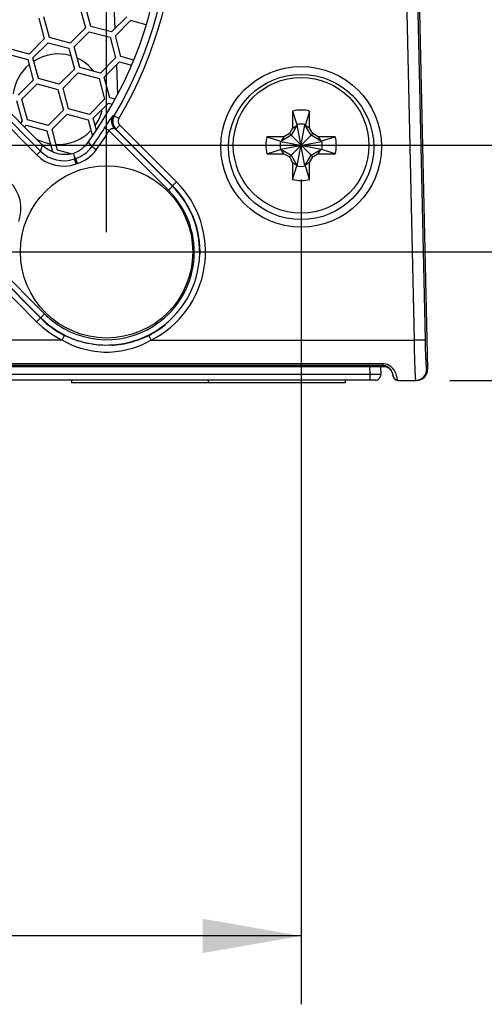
# Model space of a CAD drawing. Header units: inches. Extents: x 0 to 34, y 0 to 22.
# Tile 10 of 60: x 20.502 to 21.352, y 2.332 to 4.132. Entities that reach past the tile are written whole.
import ezdxf

# ---------------------------------------------------------------- set-up
doc = ezdxf.new("R2010")
doc.units = ezdxf.units.IN
doc.header["$LTSCALE"] = 1.87
doc.header["$MEASUREMENT"] = 0
doc.layers.get('0').update_dxf_attribs({"linetype": 'CONTINUOUS'})
doc.layers.add('DIMENSIONS', color=7, linetype='CONTINUOUS')
doc.styles.get("Standard").update_dxf_attribs({"font": 'txt', "width": 0.8})
doc.dimstyles.new('DIMSTYLE_1', dxfattribs={"dimtxt": 0.125, "dimasz": 0.18, "dimexe": 0.125, "dimexo": 0.0625, "dimgap": 0.0625, "dimtad": 0, "dimtih": 1, "dimtoh": 1, "dimdec": 3, "dimzin": 4, "dimdsep": 46, "dimtxsty": 'STANDARD', "dimblk": '_FILLED', "dimblk1": '_FILLED', "dimblk2": '_FILLED', "dimcen": 0.09, "dimadec": 0, "dimazin": 0, "dimtp": 0.01, "dimtm": 0.01, "dimtfac": 1, "dimtdec": 3, "dimtofl": 0, "dimtmove": 0, "dimatfit": 3, "dimldrblk": '_FILLED', "dimfxl": 1, "dimtolj": 1, "dimtzin": 4, "dimarcsym": 0})

# ---------------------------------------------------------------- blocks, each defined once
blk = doc.blocks.new('_FILLED')
at = {"color": 0, "linetype": 'BYBLOCK'}
blk.add_solid([(0, 0), (-1, 0.174), (-1, -0.174)], dxfattribs=at)
blk = doc.blocks.new('*D6')
at = {"layer": 'DIMENSIONS', "color": 2, "linetype": 'CONTINUOUS'}
for p, q in [((23.3313, 5.2027), (23.3313, 5.5627)), ((21.2524, 5.2027), (23.4563, 5.2027)), ((21.2887, 3.4725), (23.4563, 3.4725)), ((23.3313, 3.4725), (23.3313, 3.1125))]:
    blk.add_line(p, q, dxfattribs=at)
at = {"layer": 'DIMENSIONS', "color": 2, "linetype": 'CONTINUOUS', "xscale": 0.18, "yscale": 0.18, "zscale": 0.18}
for p, rotation in [((23.3313, 5.2027), 270), ((23.3313, 3.4725), 90)]:
    blk.add_blockref('_FILLED', p, dxfattribs=dict(at, rotation=rotation))
at = {"layer": 'DIMENSIONS', "color": 2, "linetype": 'CONTINUOUS', "insert": (23.2313, 4.4001), "char_height": 0.125, "width": 0.7, "attachment_point": 2, "line_spacing_factor": 0.9}
blk.add_mtext('1.730\\P[43.95]', dxfattribs=at)
blk = doc.blocks.new('*D7')
at = {"layer": 'DIMENSIONS', "color": 2, "linetype": 'CONTINUOUS'}
for p, q in [((19.4011, 3.7344), (19.4011, 5.8327)), ((20.6611, 3.7438), (20.6611, 5.8327)), ((19.4011, 5.7077), (19.0411, 5.7077)), ((20.6611, 5.7077), (21.0211, 5.7077))]:
    blk.add_line(p, q, dxfattribs=at)
at = {"layer": 'DIMENSIONS', "color": 2, "linetype": 'CONTINUOUS', "xscale": 0.18, "yscale": 0.18, "zscale": 0.18}
blk.add_blockref('_FILLED', (19.4011, 5.7077), dxfattribs=at)
at = {"layer": 'DIMENSIONS', "color": 2, "linetype": 'CONTINUOUS', "xscale": 0.18, "yscale": 0.18, "zscale": 0.18, "rotation": 180}
blk.add_blockref('_FILLED', (20.6611, 5.7077), dxfattribs=at)
at = {"layer": 'DIMENSIONS', "color": 2, "linetype": 'CONTINUOUS', "insert": (20.0311, 5.7702), "char_height": 0.125, "width": 1.025, "attachment_point": 2, "line_spacing_factor": 0.9}
blk.add_mtext('1.260{\\Ftxt.shx;\\W1.000000;\\H0.125000; }[32]', dxfattribs=at)
blk = doc.blocks.new('*D8')
at = {"layer": 'DIMENSIONS', "color": 2, "linetype": 'CONTINUOUS'}
for p, q in [((22.5459, 4.9675), (22.5459, 5.3275)), ((19.4749, 4.9675), (22.6709, 4.9675)), ((19.4562, 3.7075), (22.6709, 3.7075)), ((22.5459, 3.7075), (22.5459, 3.3475))]:
    blk.add_line(p, q, dxfattribs=at)
at = {"layer": 'DIMENSIONS', "color": 2, "linetype": 'CONTINUOUS', "xscale": 0.18, "yscale": 0.18, "zscale": 0.18}
for p, rotation in [((22.5459, 4.9675), 270), ((22.5459, 3.7075), 90)]:
    blk.add_blockref('_FILLED', p, dxfattribs=dict(at, rotation=rotation))
at = {"layer": 'DIMENSIONS', "color": 2, "linetype": 'CONTINUOUS', "insert": (22.5459, 4.4), "char_height": 0.125, "width": 0.5, "attachment_point": 2, "line_spacing_factor": 0.9}
blk.add_mtext('1.260\\P[32]', dxfattribs=at)
blk = doc.blocks.new('*D10')
at = {"layer": 'DIMENSIONS', "color": 2, "linetype": 'CONTINUOUS'}
for p, q in [((21.8645, 4.7725), (21.8645, 5.1325)), ((17.8868, 4.7725), (21.9895, 4.7725)), ((17.8401, 3.9025), (21.9895, 3.9025)), ((21.8645, 3.9025), (21.8645, 3.5425))]:
    blk.add_line(p, q, dxfattribs=at)
at = {"layer": 'DIMENSIONS', "color": 2, "linetype": 'CONTINUOUS', "xscale": 0.18, "yscale": 0.18, "zscale": 0.18}
for p, rotation in [((21.8645, 4.7725), 270), ((21.8645, 3.9025), 90)]:
    blk.add_blockref('_FILLED', p, dxfattribs=dict(at, rotation=rotation))
at = {"layer": 'DIMENSIONS', "color": 2, "linetype": 'CONTINUOUS', "insert": (21.7645, 4.4), "char_height": 0.125, "width": 0.6, "attachment_point": 2, "line_spacing_factor": 0.9}
blk.add_mtext('.870\\P[22.1]', dxfattribs=at)
blk = doc.blocks.new('*D14')
at = {"layer": 'DIMENSIONS', "color": 2, "linetype": 'CONTINUOUS'}
for p, q in [((17.6597, 3.84), (17.6597, 2.3318)), ((21.0167, 3.84), (21.0167, 2.3318)), ((17.6597, 2.4568), (18.6132, 2.4568)), ((21.0167, 2.4568), (20.0632, 2.4568))]:
    blk.add_line(p, q, dxfattribs=at)
at = {"layer": 'DIMENSIONS', "color": 2, "linetype": 'CONTINUOUS', "xscale": 0.18, "yscale": 0.18, "zscale": 0.18, "rotation": 180}
blk.add_blockref('_FILLED', (17.6597, 2.4568), dxfattribs=at)
at = {"layer": 'DIMENSIONS', "color": 2, "linetype": 'CONTINUOUS', "xscale": 0.18, "yscale": 0.18, "zscale": 0.18}
blk.add_blockref('_FILLED', (21.0167, 2.4568), dxfattribs=at)
at = {"layer": 'DIMENSIONS', "color": 2, "linetype": 'CONTINUOUS', "insert": (19.3382, 2.5193), "char_height": 0.125, "width": 1.325, "attachment_point": 2, "line_spacing_factor": 0.9}
blk.add_mtext('3.357{\\Ftxt.shx;\\W1.000000;\\H0.125000; }[85.27]', dxfattribs=at)

msp = doc.modelspace()

# ---------------------------------------------------------------- linework, layer by layer
at = {"color": 7, "linetype": 'CONTINUOUS'}
for p, q in [((21.2099, 5.1831), (21.2477, 3.493)), ((21.1897, 5.0793), (21.2232, 3.5462)), ((21.2097, 5.0793), (21.2432, 3.5462)), ((20.6732, 4.1792), (20.676, 4.1156)), ((20.5404, 3.8917), (20.2733, 4.1595)), ((20.5432, 3.9036), (20.2852, 4.1616)), ((20.5334, 3.8849), (20.2663, 4.1527)), ((20.6123, 4.1552), (20.6225, 4.1172)), ((20.6321, 4.1198), (20.6219, 4.1578)), ((20.5369, 4.135), (20.5471, 4.0971)), ((20.5568, 4.0996), (20.5466, 4.1376)), ((20.6978, 4.1374), (20.67, 4.1097)), ((20.6771, 4.1026), (20.7049, 4.1304)), ((20.7337, 4.1226), (20.7049, 4.1304)), ((20.6225, 4.1172), (20.5947, 4.0895)), ((20.6018, 4.0824), (20.6295, 4.1102)), ((20.6295, 4.1102), (20.6674, 4.1)), ((20.67, 4.1097), (20.6321, 4.1198)), ((20.5471, 4.0971), (20.5194, 4.0693)), ((20.5264, 4.0622), (20.5542, 4.09)), ((20.5542, 4.09), (20.5921, 4.0798)), ((20.5947, 4.0895), (20.5568, 4.0996)), ((20.6674, 4.1), (20.6776, 4.0621)), ((20.6873, 4.0647), (20.6771, 4.1026)), ((20.4788, 4.0698), (20.5168, 4.0596)), ((20.5194, 4.0693), (20.4814, 4.0794)), ((20.5921, 4.0798), (20.6023, 4.0419)), ((20.6119, 4.0445), (20.6018, 4.0824)), ((20.5168, 4.0596), (20.5269, 4.0217)), ((20.5366, 4.0243), (20.5264, 4.0622)), ((20.6776, 4.0621), (20.6499, 4.0343)), ((20.6569, 4.0273), (20.6847, 4.055)), ((20.6847, 4.055), (20.7068, 4.0491)), ((20.7107, 4.0584), (20.6873, 4.0647)), ((20.6023, 4.0419), (20.5745, 4.0141)), ((20.5816, 4.0071), (20.6093, 4.0348)), ((20.6093, 4.0348), (20.6473, 4.0247)), ((20.6499, 4.0343), (20.6119, 4.0445)), ((20.6789, 4.0492), (20.6812, 3.9956)), ((20.5269, 4.0217), (20.4992, 3.9939)), ((20.5745, 4.0141), (20.5366, 4.0243)), ((20.6473, 4.0247), (20.6574, 3.9867)), ((20.6671, 3.9893), (20.6569, 4.0273)), ((20.5062, 3.9869), (20.534, 4.0146)), ((20.534, 4.0146), (20.5719, 4.0045)), ((20.5719, 4.0045), (20.5821, 3.9666)), ((20.5917, 3.9691), (20.5816, 4.0071)), ((20.4966, 3.9843), (20.5067, 3.9464)), ((20.5164, 3.949), (20.5062, 3.9869)), ((20.6574, 3.9867), (20.6297, 3.959)), ((20.6367, 3.9519), (20.6645, 3.9797)), ((20.6645, 3.9797), (20.6717, 3.9777)), ((20.6767, 3.9868), (20.6671, 3.9893)), ((20.5821, 3.9666), (20.5543, 3.9388)), ((20.6297, 3.959), (20.5917, 3.9691)), ((21.0011, 3.965), (21.0089, 3.9403)), ((21.0011, 3.965), (21.0011, 3.9339)), ((21.0322, 3.965), (21.0245, 3.9403)), ((21.0322, 3.9339), (21.0322, 3.965)), ((20.5067, 3.9464), (20.5036, 3.9432)), ((20.5543, 3.9388), (20.5164, 3.949)), ((20.5614, 3.9317), (20.5892, 3.9595)), ((20.5892, 3.9595), (20.6271, 3.9493)), ((20.6271, 3.9493), (20.6351, 3.9192)), ((20.6426, 3.9302), (20.6367, 3.9519)), ((20.6735, 3.9568), (20.675, 3.9562)), ((20.6836, 3.9514), (20.675, 3.9562)), ((20.5107, 3.9362), (20.5138, 3.9393)), ((20.5138, 3.9393), (20.5517, 3.9291)), ((20.5517, 3.9291), (20.562, 3.891)), ((20.5716, 3.8938), (20.5614, 3.9317)), ((20.7743, 3.8205), (20.6658, 3.9289)), ((20.6765, 3.9325), (20.6781, 3.9319)), ((20.7814, 3.8278), (20.6765, 3.9325)), ((20.6851, 3.9392), (20.6781, 3.9319)), ((20.6781, 3.9319), (20.7818, 3.8282)), ((20.6851, 3.9392), (20.7889, 3.8355)), ((21.0011, 3.9339), (20.9954, 3.9239)), ((21.0097, 3.9398), (20.9985, 3.9207)), ((21.0011, 3.9339), (21.0089, 3.9388)), ((21.0089, 3.9403), (21.009, 3.9388)), ((21.0097, 3.8652), (21.0237, 3.9398)), ((21.0237, 3.8652), (21.0097, 3.9398)), ((21.0349, 3.9207), (21.0237, 3.9398)), ((21.0245, 3.9403), (21.0244, 3.9388)), ((21.0322, 3.9339), (21.0244, 3.9388)), ((21.038, 3.9239), (21.0322, 3.9339)), ((20.9853, 3.9181), (20.9542, 3.9181)), ((20.9542, 3.9181), (20.9789, 3.9103)), ((20.9789, 3.9103), (20.9804, 3.9102)), ((20.9985, 3.9207), (20.9794, 3.9095)), ((20.9794, 3.8956), (21.054, 3.9095)), ((20.9794, 3.9095), (21.054, 3.8956)), ((20.9853, 3.9181), (20.9804, 3.9102)), ((20.9954, 3.9239), (20.9853, 3.9181)), ((20.9954, 3.9239), (21.038, 3.8812)), ((20.9954, 3.8812), (21.038, 3.9239)), ((21.054, 3.9095), (21.0349, 3.9207)), ((21.0481, 3.9181), (21.038, 3.9239)), ((21.0792, 3.9181), (21.0481, 3.9181)), ((21.0481, 3.9181), (21.053, 3.9103)), ((21.0545, 3.9103), (21.053, 3.9102)), ((21.0792, 3.9181), (21.0545, 3.9103)), ((20.5334, 3.8849), (20.5404, 3.8917)), ((20.5965, 3.8871), (20.5716, 3.8938)), ((20.6423, 3.8943), (20.6342, 3.9)), ((20.9542, 3.887), (20.9789, 3.8947)), ((20.9789, 3.8947), (20.9804, 3.8948)), ((20.9794, 3.8956), (20.9985, 3.8843)), ((20.9853, 3.887), (20.9804, 3.8947)), ((21.0349, 3.8843), (21.054, 3.8956)), ((21.0481, 3.887), (21.053, 3.8948)), ((21.0545, 3.8947), (21.053, 3.8948)), ((21.0792, 3.887), (21.0545, 3.8947)), ((20.6027, 3.8814), (20.6012, 3.8882)), ((20.6027, 3.8814), (20.6022, 3.8775)), ((20.6055, 3.8683), (20.6022, 3.8775)), ((20.6046, 3.8783), (20.6027, 3.8814)), ((20.6078, 3.869), (20.6046, 3.8783)), ((20.9542, 3.887), (20.9853, 3.887)), ((20.9853, 3.887), (20.9954, 3.8812)), ((20.9954, 3.8812), (21.0011, 3.8712)), ((20.9985, 3.8843), (21.0097, 3.8652)), ((21.0011, 3.8712), (21.009, 3.8662)), ((21.0011, 3.8712), (21.0011, 3.8401)), ((21.0237, 3.8652), (21.0349, 3.8843)), ((21.0322, 3.8712), (21.0245, 3.8662)), ((21.0322, 3.8712), (21.038, 3.8812)), ((21.0322, 3.8401), (21.0322, 3.8712)), ((21.038, 3.8812), (21.0481, 3.887)), ((21.0481, 3.887), (21.0792, 3.887)), ((21.0011, 3.8401), (21.0089, 3.8647)), ((21.0089, 3.8647), (21.009, 3.8662)), ((21.0245, 3.8647), (21.0244, 3.8662)), ((21.0322, 3.8401), (21.0245, 3.8647)), ((20.7889, 3.8355), (20.7818, 3.8282)), ((20.7814, 3.8278), (20.7743, 3.8205)), ((20.4363, 3.6917), (20.5408, 3.5871)), ((20.4396, 3.7023), (20.5478, 3.594)), ((20.5332, 3.5798), (20.4299, 3.6833)), ((20.5403, 3.5867), (20.4369, 3.6901)), ((20.5332, 3.5798), (20.5403, 3.5867)), ((20.5408, 3.5871), (20.5478, 3.594)), ((20.5408, 3.5871), (20.5545, 3.5748)), ((20.5796, 3.5462), (20.5841, 3.5549)), ((20.7426, 3.5462), (20.7381, 3.5549)), ((20.5796, 3.5462), (19.4826, 3.5462)), ((20.7426, 3.5462), (21.2232, 3.5462)), ((17.4402, 3.4977), (21.1677, 3.4977)), ((21.1665, 3.503), (17.4414, 3.503)), ((21.1665, 3.4996), (17.4414, 3.4996)), ((21.1418, 3.4977), (21.1423, 3.4833)), ((21.1618, 3.4975), (21.1623, 3.4833)), ((21.1665, 3.4996), (21.1665, 3.503)), ((21.1708, 3.499), (21.1665, 3.4996)), ((21.1677, 3.4977), (21.1665, 3.4996)), ((21.2462, 3.493), (21.2477, 3.493)), ((21.1423, 3.4833), (12.5049, 3.4833)), ((21.1423, 3.4833), (21.1423, 3.4729)), ((21.1435, 3.4833), (21.1423, 3.4833)), ((21.1843, 3.4823), (21.1842, 3.4843)), ((21.1843, 3.4823), (21.1847, 3.4823)), ((21.1846, 3.4825), (21.185, 3.4807)), ((21.185, 3.4807), (21.1853, 3.4795)), ((21.193, 3.4737), (21.1922, 3.4778)), ((21.1523, 3.4729), (12.0523, 3.4729)), ((20.5972, 3.4729), (20.5972, 3.4679)), ((21.0972, 3.4679), (20.5972, 3.4679)), ((20.8472, 3.4679), (20.8472, 3.4729)), ((21.0972, 3.4729), (21.0972, 3.4679)), ((21.1893, 3.4737), (21.1935, 3.4725)), ((21.1932, 3.473), (21.193, 3.4737)), ((21.1935, 3.4725), (21.1932, 3.473)), ((21.1935, 3.4725), (21.2262, 3.4725))]:
    msp.add_line(p, q, dxfattribs=at)
msp.add_lwpolyline([(21.1852, 3.4799), (21.1856, 3.4784), (21.1866, 3.4763), (21.1893, 3.4737)], dxfattribs=at)
for centre, radius in [((21.0167, 3.8998), 0.1469), ((21.0167, 3.8993), 0.1328), ((21.0167, 3.9025), 0.124), ((20.6611, 3.7075), 0.1575)]:
    msp.add_circle(centre, radius, dxfattribs=at)
for centre, radius, start, end in [((20.0311, 4.3361), 0.7476, 329.4607, 30.7472), ((20.0311, 4.3363), 0.7575, 329.4595, 30.7459), ((20.0311, 4.3375), 0.7347, 324.3181, 26.5218), ((20.5727, 3.9867), 0.0828, 73.8289, 122.6838), ((20.5727, 3.9867), 0.0828, 37.8143, 65.3243), ((20.5727, 3.9867), 0.0828, 130.1198, 173.3652), ((20.5727, 3.9867), 0.0828, 324.474, 345.7898), ((21.0167, 3.9025), 0.0644, 76.0196, 103.9804), ((20.6922, 3.946), 0.02, 149.4779, 224.9415), ((20.5727, 3.9867), 0.0828, 267.324, 314.9997), ((20.031, 4.3362), 0.7444, 324.1285, 327.304), ((20.0309, 4.3364), 0.7544, 324.1282, 327.3034), ((21.0167, 3.9025), 0.0386, 78.3855, 101.6145), ((20.5727, 3.9867), 0.0828, 241.0116, 259.8841), ((20.5794, 3.9438), 0.0598, 291.4531, 324.3229), ((19.646, 3.2149), 1.2024, 34.7302, 35.254), ((21.0167, 3.9025), 0.0644, 166.0196, 193.9804), ((21.0167, 3.9025), 0.0386, 168.3855, 191.6145), ((21.0167, 3.9025), 0.0386, 348.3855, 11.6145), ((21.0167, 3.9025), 0.0644, 346.0196, 13.9804), ((21.4542, 3.6815), 0.9376, 166.2988, 167.0455), ((20.5827, 3.9337), 0.0595, 224.8209, 289.2179), ((20.5856, 3.9459), 0.0598, 225.0144, 246.5304), ((20.5859, 3.9348), 0.0596, 288.3246, 324.1805), ((20.5858, 3.9351), 0.0696, 288.3435, 324.1389), ((20.5827, 3.934), 0.0696, 224.8813, 289.1674), ((20.5854, 3.946), 0.0599, 280.6084, 285.2569), ((20.6611, 3.7078), 0.1796, 108.3407, 109.1417), ((20.6611, 3.7081), 0.1696, 108.3426, 109.1437), ((21.0167, 3.9025), 0.0386, 258.3855, 281.6145), ((20.4349, 3.7861), 0.0697, 340.9832, 45.1356), ((20.6611, 3.7076), 0.1808, 296.7995, 45.0297), ((21.0167, 3.9025), 0.0644, 256.0196, 283.9804), ((20.6615, 3.7071), 0.1598, 308.4449, 45.0332), ((20.6615, 3.7073), 0.1698, 355.8701, 45.0311), ((20.6611, 3.7074), 0.1708, 0.5258, 45.0335), ((20.6618, 3.7073), 0.1701, 358.6939, 0.5378), ((20.6611, 3.7074), 0.1702, 243.1599, 358.6846), ((20.6611, 3.7074), 0.1708, 224.9668, 243.1979), ((20.6608, 3.7069), 0.1597, 224.9786, 231.0513), ((20.6611, 3.7076), 0.1808, 224.9688, 243.2021), ((20.6614, 3.7078), 0.1706, 231.2093, 241.2989), ((20.6611, 3.7072), 0.1602, 231.0236, 306.6959), ((20.661, 3.7076), 0.1711, 296.8183, 304.3145), ((20.6616, 3.7066), 0.1594, 306.697, 308.4505), ((20.6606, 3.7082), 0.1718, 304.3101, 308.7859), ((20.6606, 3.7064), 0.169, 241.3093, 243.1492), ((20.6617, 3.7066), 0.1699, 289.2135, 291.3521), ((20.6624, 3.7049), 0.1681, 291.3456, 296.7887), ((20.6611, 3.7094), 0.1727, 273.2146, 275.6024), ((20.6613, 3.7078), 0.1711, 275.5801, 289.2009), ((21.1665, 3.482), 0.0209, 84.0051, 89.9577), ((21.1677, 3.4808), 0.0169, 81.0216, 90.0108), ((21.1664, 3.4828), 0.0168, 70.9256, 75.0261), ((21.1679, 3.4809), 0.0167, 32.3555, 62.808), ((21.2262, 3.4925), 0.02, 270.0187, 1.3099), ((21.2278, 3.4925), 0.02, 270.0729, 1.2186), ((21.1523, 3.4829), 0.01, 270.0001, 2), ((21.164, 3.48), 0.0205, 32.5145, 38.0787), ((21.1635, 3.4797), 0.0211, 28.6678, 32.488), ((21.1619, 3.4788), 0.0229, 26.542, 28.6561), ((21.1943, 3.4827), 0.01, 182.5, 219.8842), ((21.1928, 3.4815), 0.00779, 193.9062, 239.5615)]:
    msp.add_arc(centre, radius, start, end, dxfattribs=at)
for points, knots in [([(20.6574, 3.9341), (20.6583, 3.9354), (20.66, 3.9381), (20.6625, 3.942), (20.665, 3.9458), (20.667, 3.9487), (20.6685, 3.9509), (20.6696, 3.9523), (20.6705, 3.9536), (20.6714, 3.9547), (20.6721, 3.9556), (20.6727, 3.9562), (20.6731, 3.9566), (20.6734, 3.9568), (20.6735, 3.9568), (20.6735, 3.9568)], [0, 0, 0, 0, 0.170274, 0.339142, 0.502506, 0.653877, 0.722825, 0.786132, 0.843003, 0.892653, 0.934307, 0.966838, 0.988833, 0.995641, 1, 1, 1, 1]), ([(20.6765, 3.9325), (20.675, 3.9341), (20.6724, 3.9377), (20.6705, 3.9441), (20.6708, 3.9508), (20.6724, 3.9549), (20.6735, 3.9568)], [0, 0, 0, 0, 0.249458, 0.499304, 0.7502, 1, 1, 1, 1]), ([(20.6836, 3.9514), (20.683, 3.9504), (20.6822, 3.9483), (20.6821, 3.945), (20.683, 3.9418), (20.6843, 3.94), (20.6851, 3.9392)], [0, 0, 0, 0, 0.249783, 0.499968, 0.750186, 1, 1, 1, 1]), ([(20.6658, 3.9289), (20.6648, 3.9295), (20.6633, 3.9304), (20.6614, 3.9316), (20.6603, 3.9325), (20.6593, 3.9331), (20.6586, 3.9336), (20.6581, 3.9339), (20.6578, 3.9341), (20.6575, 3.9341), (20.6574, 3.9341)], [0, 0, 0, 0, 0.362372, 0.528275, 0.67541, 0.799326, 0.895789, 0.932763, 0.962062, 1, 1, 1, 1]), ([(20.6658, 3.9289), (20.6661, 3.9295), (20.6668, 3.9307), (20.6683, 3.9321), (20.67, 3.933), (20.6716, 3.9335), (20.6731, 3.9337), (20.6745, 3.9335), (20.6755, 3.9331), (20.6762, 3.9327), (20.6764, 3.9326), (20.6765, 3.9325)], [0, 0, 0, 0, 0.164334, 0.324008, 0.469362, 0.60029, 0.718805, 0.827827, 0.927776, 0.969954, 1, 1, 1, 1]), ([(20.562, 3.891), (20.5673, 3.8886), (20.5788, 3.8856), (20.5907, 3.8861), (20.5965, 3.8871)], [0, 0, 0, 0, 0.499967, 1, 1, 1, 1]), ([(20.6708, 3.5369), (20.6559, 3.5361), (20.6259, 3.5383), (20.5974, 3.5482), (20.5841, 3.5549)], [0, 0, 0, 0, 0.500061, 1, 1, 1, 1]), ([(20.7426, 3.5462), (20.7304, 3.539), (20.7039, 3.5277), (20.6611, 3.5218), (20.6184, 3.5277), (20.5919, 3.539), (20.5796, 3.5462)], [0, 0, 0, 0, 0.249991, 0.499999, 0.750009, 1, 1, 1, 1]), ([(21.2432, 3.5462), (21.2431, 3.5463), (21.2429, 3.5463), (21.2426, 3.5463), (21.2421, 3.5463), (21.2414, 3.5464), (21.2405, 3.5464), (21.2391, 3.5464), (21.2369, 3.5464), (21.2339, 3.5464), (21.2306, 3.5463), (21.2269, 3.5463), (21.2244, 3.5462), (21.2232, 3.5462)], [0, 0, 0, 0, 0.008189, 0.025372, 0.051444, 0.086228, 0.129476, 0.180727, 0.305164, 0.455141, 0.625276, 0.809501, 1, 1, 1, 1]), ([(21.2232, 3.5462), (21.2232, 3.5414), (21.2234, 3.5321), (21.2237, 3.5185), (21.224, 3.5077), (21.2243, 3.4997), (21.2245, 3.4944), (21.2247, 3.4895), (21.2249, 3.4852), (21.2251, 3.4815), (21.2254, 3.4784), (21.2255, 3.4762), (21.2257, 3.4748), (21.2258, 3.474), (21.2259, 3.4734), (21.226, 3.4729), (21.226, 3.4727), (21.2261, 3.4725), (21.2262, 3.4725)], [0, 0, 0, 0, 0.193466, 0.380505, 0.553124, 0.631944, 0.704747, 0.770828, 0.829489, 0.880142, 0.922339, 0.955645, 0.968846, 0.979716, 0.988243, 0.994421, 0.998273, 1, 1, 1, 1]), ([(21.2432, 3.5462), (21.2432, 3.5428), (21.2434, 3.536), (21.2437, 3.5262), (21.244, 3.5184), (21.2443, 3.5126), (21.2445, 3.5088), (21.2447, 3.5052), (21.2449, 3.5021), (21.2451, 3.4994), (21.2453, 3.4972), (21.2455, 3.4954), (21.2457, 3.4943), (21.2459, 3.4936), (21.246, 3.4933), (21.246, 3.4931), (21.2461, 3.493), (21.2462, 3.493)], [0, 0, 0, 0, 0.193225, 0.380029, 0.55245, 0.63119, 0.703927, 0.76996, 0.828593, 0.879239, 0.921456, 0.954816, 0.978987, 0.987593, 0.993884, 0.997914, 1, 1, 1, 1]), ([(21.1745, 3.5014), (21.1741, 3.5016), (21.1722, 3.5023), (21.1702, 3.5027), (21.1687, 3.5028)], [0, 0, 0, 0, 0.246974, 1, 1, 1, 1]), ([(21.1802, 3.4927), (21.1792, 3.4939), (21.1768, 3.4963), (21.1737, 3.498), (21.1719, 3.4987)], [0, 0, 0, 0, 0.448986, 1, 1, 1, 1]), ([(21.1872, 3.4905), (21.1858, 3.4928), (21.1822, 3.4972), (21.1773, 3.5003), (21.1745, 3.5014)], [0, 0, 0, 0, 0.463517, 1, 1, 1, 1]), ([(21.1623, 3.4833), (21.1623, 3.4833), (21.1623, 3.4833), (21.1622, 3.4833), (21.1621, 3.4833), (21.1619, 3.4833), (21.1617, 3.4834), (21.1614, 3.4834), (21.1608, 3.4834), (21.1601, 3.4834), (21.1591, 3.4834), (21.158, 3.4834), (21.1563, 3.4834), (21.1539, 3.4834), (21.1507, 3.4834), (21.1471, 3.4834), (21.1447, 3.4833), (21.1435, 3.4833)], [0, 0, 0, 0, 0.001484, 0.005155, 0.011141, 0.019454, 0.030082, 0.043006, 0.07563, 0.117044, 0.166884, 0.224706, 0.289997, 0.440597, 0.613325, 0.802032, 1, 1, 1, 1]), ([(21.1845, 3.4831), (21.1843, 3.4839), (21.1838, 3.486), (21.183, 3.488), (21.1824, 3.4891)], [0, 0, 0, 0, 0.421192, 1, 1, 1, 1]), ([(21.1906, 3.4837), (21.1904, 3.4843), (21.1894, 3.4866), (21.1883, 3.4889), (21.1872, 3.4905)], [0, 0, 0, 0, 0.226425, 1, 1, 1, 1]), ([(21.1889, 3.4748), (21.1892, 3.4746), (21.1905, 3.474), (21.1919, 3.4737), (21.193, 3.4737)], [0, 0, 0, 0, 0.25111, 1, 1, 1, 1]), ([(21.1922, 3.4778), (21.1921, 3.4782), (21.1917, 3.4802), (21.1911, 3.4822), (21.1906, 3.4837)], [0, 0, 0, 0, 0.214777, 1, 1, 1, 1])]:
    msp.add_open_spline(points, degree=3, knots=knots, dxfattribs=at)
msp.add_open_spline([(21.1755, 3.4958), (21.1739, 3.4966), (21.1721, 3.4972), (21.1704, 3.4975)], degree=3, dxfattribs=at)

# ---------------------------------------------------------------- dimensions: what is measured, and where the dimension line sits
at = {"layer": 'DIMENSIONS', "color": 2, "linetype": 'CONTINUOUS'}
dim = msp.add_linear_dim(base=(20.6611, 5.7077), p1=(19.4011, 3.6719), p2=(20.6611, 3.6813), dimstyle='DIMSTYLE_1', dxfattribs=at)
dim.commit()
dim.dimension.update_dxf_attribs({"geometry": '*D7', "text_midpoint": (20.0311, 5.7077), "dimtype": 160})
for base, p1, p2, angle, picture, middle in [((23.3313, 3.4725), (21.1899, 5.2027), (21.2262, 3.4725), 270, '*D6', (23.3313, 4.2439)), ((22.5459, 4.9675), (19.3937, 3.7075), (19.4124, 4.9675), 90, '*D8', (22.5459, 4.2438)), ((21.8645, 4.7725), (17.7776, 3.9025), (17.8243, 4.7725), 90, '*D10', (21.8645, 4.2438)), ((17.6597, 2.4568), (21.0167, 3.9025), (17.6597, 3.9025), 180, '*D14', (19.3382, 2.4568))]:
    dim = msp.add_linear_dim(base=base, p1=p1, p2=p2, angle=angle, dimstyle='DIMSTYLE_1', dxfattribs=at)
    dim.commit()
    dim.dimension.update_dxf_attribs({"geometry": picture, "text_midpoint": middle, "dimtype": 160})

doc.saveas('drawing.dxf')
